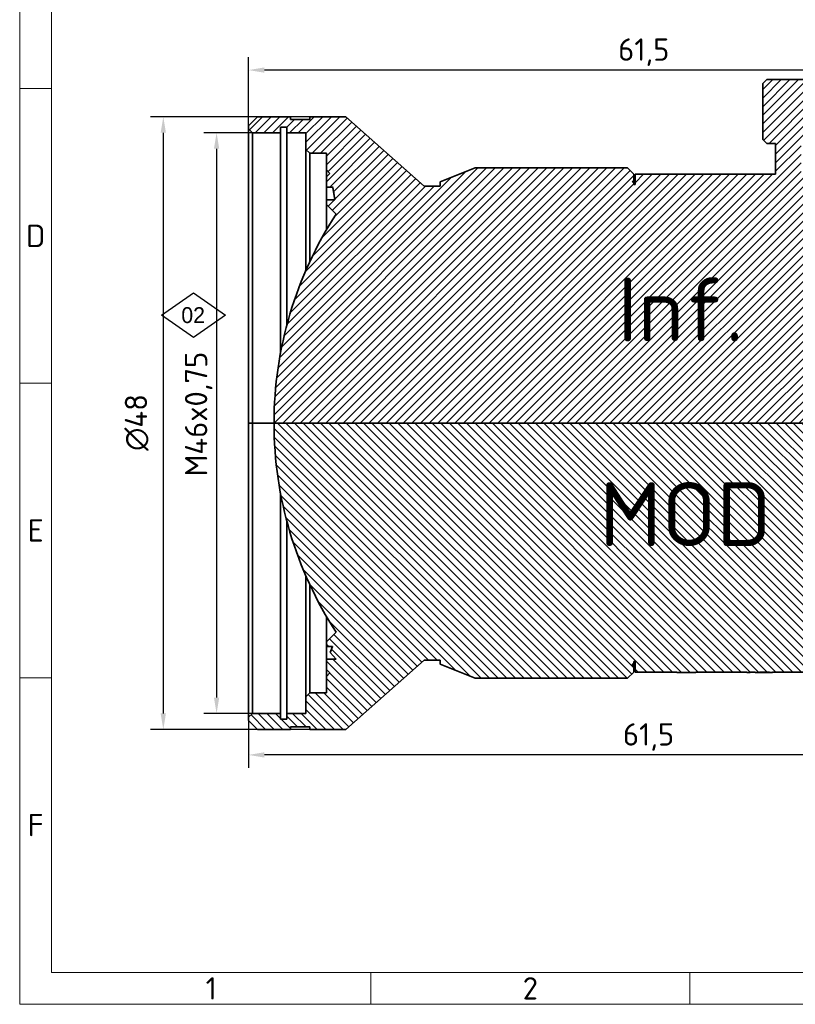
# Model space of a CAD drawing. Header units: millimetres. Extents: x 2 to 208, y 2 to 146.
# Tile 1 of 14: x 2 to 63, y 2 to 80. Entities that reach past the tile are written whole.
import ezdxf
from ezdxf.enums import TextEntityAlignment as Align

# ---------------------------------------------------------------- set-up
doc = ezdxf.new("R2018")
doc.units = ezdxf.units.MM
doc.header["$LTSCALE"] = 0.5
for name, color, linetype, lineweight in [('Bemaßung (ISO)', 7, 'Continuous', 25), ('Rahmen (ISO)', 7, 'Continuous', 70), ('Schraffur (ISO)', 7, 'Continuous', 18), ('Sichtbar (ISO)', 7, 'Continuous', 35), ('Symbol (ISO)', 7, 'Continuous', 25), ('Symbole(DIN) 2', 7, 'Continuous', 25)]:
    doc.layers.add(name, color=color, linetype=linetype, lineweight=lineweight)
doc.layers.add('Skizziergeometrie (ISO) rot', color=1, linetype='Continuous', lineweight=25, true_color=0xff0000)
doc.styles.add('Bezeichnungstext (ISO)', font='isocpeur.ttf')
doc.styles.add('Notiztext (ISO)', font='isocpeur.ttf')
doc.styles.add('Textstil33', font='isocpeur.ttf')
doc.dimstyles.new('Standard (ISO)', dxfattribs={"dimscale": 0.5, "dimtxt": 3.5, "dimasz": 2.5, "dimexe": 2, "dimexo": 0, "dimgap": 0.762, "dimtad": 1, "dimtoh": 1, "dimdec": 8, "dimrnd": 1e-08, "dimtxsty": 'Notiztext (ISO)', "dimcen": 0.09, "dimdle": 10, "dimclrd": 256, "dimclre": 256, "dimclrt": 256, "dimadec": 6, "dimazin": 2, "dimtfac": 0.514286, "dimtdec": 3, "dimtmove": 0, "dimatfit": 3, "dimfxl": 1, "dimtolj": 1, "dimlwd": -1, "dimlwe": -1, "dimarcsym": 0})

# ---------------------------------------------------------------- blocks, each defined once
blk = doc.blocks.new('*D10')
at = {"layer": 'Bemaßung (ISO)', "transparency": 16777216}
for p, q in [((81.908, 34.337), (81.908, 21.041)), ((20.422, 24.987), (20.422, 21.041)), ((80.658, 22.041), (21.672, 22.041))]:
    blk.add_line(p, q, dxfattribs=at)
for points in [[(21.672, 22.25), (21.672, 21.833), (20.422, 22.041)], [(80.658, 22.25), (80.658, 21.833), (81.908, 22.041)]]:
    blk.add_solid(points, dxfattribs=at)
at = {"layer": 'Defpoints', "color": 0, "transparency": 16777216}
for p in [(81.908, 34.337), (20.422, 24.987), (20.422, 22.041)]:
    blk.add_point(p, dxfattribs=at)
at = {"layer": 'Bemaßung (ISO)', "transparency": 16777216, "insert": (49.746, 24.522), "char_height": 1.75, "attachment_point": 1, "style": 'Notiztext (ISO)'}
blk.add_mtext('\\A1;61,5', dxfattribs=at)
blk = doc.blocks.new('*D14')
at = {"layer": 'Bemaßung (ISO)', "transparency": 16777216}
for p, q in [((20.722, 70.787), (16.922, 70.787)), ((17.922, 69.537), (17.922, 26.537)), ((20.722, 25.287), (16.922, 25.287))]:
    blk.add_line(p, q, dxfattribs=at)
for points in [[(17.714, 69.537), (18.13, 69.537), (17.922, 70.787)], [(17.714, 26.537), (18.13, 26.537), (17.922, 25.287)]]:
    blk.add_solid(points, dxfattribs=at)
at = {"layer": 'Defpoints', "color": 0, "transparency": 16777216}
for p in [(20.722, 70.787), (17.922, 25.287), (20.722, 25.287)]:
    blk.add_point(p, dxfattribs=at)
at = {"layer": 'Bemaßung (ISO)', "transparency": 16777216, "insert": (15.441, 42.743), "char_height": 1.75, "attachment_point": 1, "rotation": 90, "style": 'Notiztext (ISO)'}
blk.add_mtext('\\A1; \\fISOCPEUR|b0|i0;\\H1.7500;M46x0,75', dxfattribs=at)
blk = doc.blocks.new('*D15')
at = {"layer": 'Bemaßung (ISO)', "transparency": 16777216}
for p, q in [((25.222, 72.037), (12.747, 72.037)), ((13.747, 70.787), (13.747, 25.287)), ((28.044, 24.037), (12.747, 24.037))]:
    blk.add_line(p, q, dxfattribs=at)
for points in [[(13.538, 70.787), (13.955, 70.787), (13.747, 72.037)], [(13.538, 25.287), (13.955, 25.287), (13.747, 24.037)]]:
    blk.add_solid(points, dxfattribs=at)
at = {"layer": 'Defpoints', "color": 0, "transparency": 16777216}
for p in [(25.222, 72.037), (13.747, 24.037), (28.044, 24.037)]:
    blk.add_point(p, dxfattribs=at)
at = {"layer": 'Bemaßung (ISO)', "transparency": 16777216, "insert": (10.733, 45.867), "char_height": 1.75, "attachment_point": 1, "rotation": 90, "style": 'Notiztext (ISO)'}
blk.add_mtext('\\A1;\\fAIGDT|b0|i0;\\H1.7500;n\\fISOCPEUR|b0|i0;\\H1.7500;48', dxfattribs=at)
blk = doc.blocks.new('*D18')
at = {"layer": 'Bemaßung (ISO)', "transparency": 16777216}
for p, q in [((20.422, 71.337), (20.422, 76.701)), ((81.908, 66.701), (81.908, 76.701)), ((80.658, 75.701), (21.672, 75.701))]:
    blk.add_line(p, q, dxfattribs=at)
for points in [[(21.672, 75.909), (21.672, 75.493), (20.422, 75.701)], [(80.658, 75.909), (80.658, 75.493), (81.908, 75.701)]]:
    blk.add_solid(points, dxfattribs=at)
at = {"layer": 'Defpoints', "color": 0, "transparency": 16777216}
for p in [(20.422, 75.701), (20.422, 71.337), (81.908, 66.701)]:
    blk.add_point(p, dxfattribs=at)
at = {"layer": 'Bemaßung (ISO)', "transparency": 16777216, "insert": (49.371, 78.182), "char_height": 1.75, "attachment_point": 1, "style": 'Notiztext (ISO)'}
blk.add_mtext('\\A1;61,5', dxfattribs=at)
blk = doc.blocks.new('Aenderungskennzeichen')
at = {"layer": 'Skizziergeometrie (ISO) rot'}
for p, q in [((-5, 0), (0, 3.5)), ((0, 3.5), (5, 0)), ((0, -3.5), (-5, 0)), ((5, 0), (0, -3.5))]:
    blk.add_line(p, q, dxfattribs=at)
at = {"layer": 'Symbole(DIN) 2', "color": 1, "true_color": 0xff0000, "style": 'Textstil33'}
blk.add_attdef('Position:', text='', height=2.49, dxfattribs=at).set_placement((-1.9, 1.25), align=Align.TOP_LEFT)
blk = doc.blocks.new('Ränder Basler-A3')
at = {"layer": 'Rahmen (ISO)', "color": 7, "lineweight": 18}
for p, q in [((5, 5), (5, 292)), ((415, 5), (5, 5))]:
    blk.add_line(p, q, dxfattribs=at)
at = {"layer": 'Rahmen (ISO)', "lineweight": 18}
for p, q in [((10, 194.67), (10, 148.5)), ((10, 148.5), (10, 102.33)), ((10, 102.33), (10, 56.17)), ((10, 56.17), (10, 10)), ((10, 10), (410, 10)), ((60, 5), (60, 10))]:
    blk.add_line(p, q, dxfattribs=at)
at = {"layer": 'Rahmen (ISO)', "color": 7, "linetype": 'Continuous', "lineweight": 18}
for p, q in [((10, 148.5), (5, 148.5)), ((10, 102.33), (5, 102.33)), ((10, 56.17), (5, 56.17)), ((110, 10), (110, 5))]:
    blk.add_line(p, q, dxfattribs=at)
at = {"layer": 'Rahmen (ISO)', "char_height": 3.5, "attachment_point": 5, "style": 'Bezeichnungstext (ISO)'}
for s, insert in [('\\fISOCPEUR|b0|i0;\\H3.5000;D', (7.5, 125.42)), ('\\fISOCPEUR|b0|i0;\\H3.5000;E', (7.5, 79.25)), ('\\fISOCPEUR|b0|i0;\\H3.5000;F', (7.5, 33.08)), ('\\fISOCPEUR|b0|i0;\\H3.5000;2', (85, 7.5)), ('\\fISOCPEUR|b0|i0;\\H3.5000;1', (35, 7.5))]:
    blk.add_mtext(s, dxfattribs=dict(at, insert=insert))
at = {"layer": 'Rahmen (ISO)', "color": 9, "true_color": 0xc0c0c0, "insert": (15, 15), "char_height": 3.5, "attachment_point": 4, "rotation": 90, "style": 'Notiztext (ISO)'}
blk.add_mtext('\\fISOCPEUR|b0|i0;                                                  ', dxfattribs=at)

msp = doc.modelspace()

# ---------------------------------------------------------------- hatches: boundary and pattern name
at = {"layer": 'Schraffur (ISO)'}
h = msp.add_hatch(dxfattribs=at)
h.set_pattern_fill('ANSI31', color=256, scale=3.81, style=0)
h.set_pattern_definition([(45, (0, 0), (-0.3367596, 0.3367596), [])])
edge = h.paths.add_edge_path()
edge.add_line((64.70766784, 67.4476882), (64.70766784, 66.95830774))
edge.add_line((64.70766784, 66.95830774), (64.65766732, 66.95830774))
edge.add_line((64.65766732, 66.95830774), (64.65766732, 67.33693554))
edge.add_line((64.65766732, 67.33693554), (64.45766732, 67.53693554))
edge.add_line((64.45766732, 67.53693554), (63.7076671, 67.53693554))
edge.add_line((63.7076671, 67.53693554), (63.7076671, 69.95106018))
edge.add_line((63.7076671, 69.95106018), (64.4076671, 69.95106018))
edge.add_line((64.4076671, 69.95106018), (64.7076671, 70.25106018))
edge.add_line((64.7076671, 70.25106018), (64.7076671, 74.65106018))
edge.add_line((64.7076671, 74.65106018), (64.4076671, 74.95106018))
edge.add_line((64.4076671, 74.95106018), (61.0076671, 74.95106018))
edge.add_line((61.0076671, 74.95106018), (60.7076671, 74.65106018))
edge.add_line((60.7076671, 74.65106018), (60.7076671, 70.25106018))
edge.add_line((60.7076671, 70.25106018), (61.0076671, 69.95106018))
edge.add_line((61.0076671, 69.95106018), (61.7076671, 69.95106018))
edge.add_line((61.7076671, 69.95106018), (61.7076671, 67.53693554))
edge.add_line((61.7076671, 67.53693554), (50.71248384, 67.53693554))
edge.add_line((50.71248384, 67.53693554), (50.71248384, 66.72532489))
edge.add_line((50.71248384, 66.72532489), (50.61248382, 66.72532489))
edge.add_line((50.61248382, 66.72532489), (50.61248382, 66.93475255))
edge.add_line((50.61248382, 66.93475255), (50.47191147, 66.93475255))
edge.add_line((50.47191147, 66.93475255), (50.61248382, 67.07532489))
edge.add_line((50.61248382, 67.07532489), (50.61248382, 67.53693554))
edge.add_line((50.61248382, 67.53693554), (50.11906773, 68.03035163))
edge.add_line((50.11906773, 68.03035163), (38.17621495, 68.03035161))
edge.add_line((38.17621495, 68.03035161), (35.44550283, 66.93475255))
edge.add_line((35.44550283, 66.93475255), (35.44550283, 66.61184625))
edge.add_line((35.44550283, 66.61184625), (34.17555509, 66.61184625))
edge.add_line((34.17555509, 66.61184625), (28.04360711, 72.03693554))
edge.add_line((28.04360711, 72.03693554), (25.22215584, 72.03693554))
edge.add_line((25.22215584, 72.03693554), (25.22215584, 71.83693554))
edge.add_line((25.22215584, 71.83693554), (23.72215584, 71.83693554))
edge.add_line((23.72215584, 71.83693554), (23.72215584, 72.03693554))
edge.add_line((23.72215584, 72.03693554), (21.12215584, 72.03693554))
edge.add_line((21.12215584, 72.03693554), (20.42215584, 71.33693554))
edge.add_line((20.42215584, 71.33693554), (20.42215584, 71.08693554))
edge.add_line((20.42215584, 71.08693554), (20.72215584, 70.78693554))
edge.add_line((20.72215584, 70.78693554), (22.92215584, 70.78693554))
edge.add_line((22.92215584, 70.78693554), (22.92215584, 71.23693554))
edge.add_line((22.92215584, 71.23693554), (23.42215584, 71.23693554))
edge.add_line((23.42215584, 71.23693554), (23.42215584, 70.77693554))
edge.add_line((23.42215584, 70.77693554), (24.92215584, 70.77693554))
edge.add_line((24.92215584, 70.77693554), (24.92215584, 69.47693554))
edge.add_line((24.92215584, 69.47693554), (25.22215584, 69.17693554))
edge.add_line((25.22215584, 69.17693554), (26.52918159, 69.17693554))
edge.add_line((26.52918159, 69.17693554), (26.52918159, 67.8803985))
edge.add_line((26.52918159, 67.8803985), (26.80418159, 67.6053985))
edge.add_line((26.80418159, 67.6053985), (26.52918159, 67.3303985))
edge.add_line((26.52918159, 67.3303985), (26.52918159, 66.53486184))
edge.add_line((26.52918159, 66.53486184), (27.05849827, 66.53486184))
edge.add_line((27.05849827, 66.53486184), (27.02918159, 66.49240686))
edge.add_line((27.02918159, 66.49240686), (27.19520925, 65.53889738))
edge.add_line((27.19520925, 65.53889738), (26.52918159, 65.53889738))
edge.add_line((26.52918159, 65.53889738), (26.52918159, 65.1701966))
edge.add_line((26.52918159, 65.1701966), (27.29076061, 64.41965508))
edge.add_ellipse((52.42015584, 48.03693554), major_axis=(-25.12939523, 16.38271954), ratio=1, start_angle=0, end_angle=33.1017166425)
edge.add_line((22.42215584, 48.03693554), (88.01270029, 48.03693554))
edge.add_line((88.01270029, 48.03693554), (89.25270029, 48.03693554))
edge.add_ellipse((66.94870029, 48.03693554), major_axis=(22.304, 0), ratio=1, start_angle=0, end_angle=23.4787803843)
edge.add_line((87.40610059, 56.92305894), (88.1649232, 57.19924779))
edge.add_line((88.1649232, 57.19924779), (88.1649232, 58.28362629))
edge.add_line((88.1649232, 58.28362629), (88.55268753, 58.28362629))
edge.add_line((88.55268753, 58.28362629), (88.95268753, 58.68362629))
edge.add_line((88.95268753, 58.68362629), (88.95268753, 59.08362629))
edge.add_line((88.95268753, 59.08362629), (88.75268753, 59.28362629))
edge.add_line((88.75268753, 59.28362629), (88.75268753, 59.38693554))
edge.add_line((88.75268753, 59.38693554), (89.26300387, 59.38693554))
edge.add_line((89.26300387, 59.38693554), (89.36300387, 59.48693554))
edge.add_line((89.36300387, 59.48693554), (89.36300387, 59.83693554))
edge.add_line((89.36300387, 59.83693554), (89.16300387, 60.03693554))
edge.add_line((89.16300387, 60.03693554), (85.90766784, 60.03693554))
edge.add_line((85.90766784, 60.03693554), (85.90766784, 60.43693554))
edge.add_line((85.90766784, 60.43693554), (85.60766784, 60.73693554))
edge.add_line((85.60766784, 60.73693554), (82.90766784, 60.73693554))
edge.add_line((82.90766784, 60.73693554), (82.90766784, 60.28693554))
edge.add_line((82.90766784, 60.28693554), (81.90766784, 60.28693554))
edge.add_line((81.90766784, 60.28693554), (81.90766784, 66.70101768))
edge.add_line((81.90766784, 66.70101768), (81.10766784, 67.50101768))
edge.add_line((81.10766784, 67.50101768), (78.90766784, 67.50101768))
edge.add_line((78.90766784, 67.50101768), (78.40766784, 67.00101768))
edge.add_line((78.40766784, 67.00101768), (78.40766784, 66.98715859))
edge.add_line((78.40766784, 66.98715859), (78.20766784, 66.98715859))
edge.add_line((78.20766784, 66.98715859), (78.20766784, 67.4476882))
edge.add_line((78.20766784, 67.4476882), (72.43650614, 67.4476882))
edge.add_line((72.43650614, 67.4476882), (72.25766784, 67.2688499))
edge.add_line((72.25766784, 67.2688499), (70.65766784, 67.2688499))
edge.add_line((70.65766784, 67.2688499), (70.47882953, 67.4476882))
edge.add_line((70.47882953, 67.4476882), (64.70766784, 67.4476882))
h = msp.add_hatch(dxfattribs=at)
h.set_pattern_fill('ANSI31', color=256, scale=3.81, angle=90.0002104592, style=0)
h.set_pattern_definition([(135.0002, (0, 0), (-0.3367584, -0.3367608), [])])
edge = h.paths.add_edge_path()
edge.add_line((85.60766784, 35.33693554), (85.90766784, 35.63693554))
edge.add_line((85.90766784, 35.63693554), (85.90766784, 36.03693554))
edge.add_line((85.90766784, 36.03693554), (89.16300387, 36.03693554))
edge.add_line((89.16300387, 36.03693554), (89.36300387, 36.23693554))
edge.add_line((89.36300387, 36.23693554), (89.36300387, 36.58693554))
edge.add_line((89.36300387, 36.58693554), (89.26300387, 36.68693554))
edge.add_line((89.26300387, 36.68693554), (87.51268753, 36.68693554))
edge.add_line((87.51268753, 36.68693554), (87.51268753, 36.7902448))
edge.add_line((87.51268753, 36.7902448), (87.71268753, 36.9902448))
edge.add_line((87.71268753, 36.9902448), (87.71268753, 37.3902448))
edge.add_line((87.71268753, 37.3902448), (87.31268753, 37.7902448))
edge.add_line((87.31268753, 37.7902448), (86.99743187, 37.7902448))
edge.add_line((86.99743187, 37.7902448), (86.9249232, 37.89548429))
edge.add_line((86.9249232, 37.89548429), (86.9249232, 38.8746233))
edge.add_line((86.9249232, 38.8746233), (86.16610059, 39.15081214))
edge.add_ellipse((65.70870029, 48.03693554), major_axis=(20.4574003, -8.8861234), ratio=1, start_angle=0, end_angle=23.4787803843)
edge.add_line((88.01270029, 48.03693554), (22.42215584, 48.03693554))
edge.add_ellipse((52.42015584, 48.03693554), major_axis=(-29.998, 0), ratio=1, start_angle=0, end_angle=33.1017166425)
edge.add_line((27.29076061, 31.65421601), (26.52918159, 30.90367449))
edge.add_line((26.52918159, 30.90367449), (26.52918159, 30.53497371))
edge.add_line((26.52918159, 30.53497371), (27.00565611, 30.53497371))
edge.add_line((27.00565611, 30.53497371), (26.82918159, 30.07105956))
edge.add_line((26.82918159, 30.07105956), (27.29475208, 29.53900925))
edge.add_line((27.29475208, 29.53900925), (26.52918159, 29.53900925))
edge.add_line((26.52918159, 29.53900925), (26.52918159, 28.74347259))
edge.add_line((26.52918159, 28.74347259), (26.80418159, 28.46847259))
edge.add_line((26.80418159, 28.46847259), (26.52918159, 28.19347259))
edge.add_line((26.52918159, 28.19347259), (26.52918159, 26.89693554))
edge.add_line((26.52918159, 26.89693554), (25.22215584, 26.89693554))
edge.add_line((25.22215584, 26.89693554), (24.92215584, 26.59693554))
edge.add_line((24.92215584, 26.59693554), (24.92215584, 25.29693554))
edge.add_line((24.92215584, 25.29693554), (23.42215584, 25.29693554))
edge.add_line((23.42215584, 25.29693554), (23.42215584, 24.83693554))
edge.add_line((23.42215584, 24.83693554), (22.92215584, 24.83693554))
edge.add_line((22.92215584, 24.83693554), (22.92215584, 25.28693554))
edge.add_line((22.92215584, 25.28693554), (20.72215584, 25.28693554))
edge.add_line((20.72215584, 25.28693554), (20.42215584, 24.98693554))
edge.add_line((20.42215584, 24.98693554), (20.42215584, 24.73693554))
edge.add_line((20.42215584, 24.73693554), (21.12215584, 24.03693554))
edge.add_line((21.12215584, 24.03693554), (23.72215584, 24.03693554))
edge.add_line((23.72215584, 24.03693554), (23.72215584, 24.23693554))
edge.add_line((23.72215584, 24.23693554), (25.22215584, 24.23693554))
edge.add_line((25.22215584, 24.23693554), (25.22215584, 24.03693554))
edge.add_line((25.22215584, 24.03693554), (28.04360711, 24.03693554))
edge.add_line((28.04360711, 24.03693554), (34.17555509, 29.46202484))
edge.add_line((34.17555509, 29.46202484), (35.44550283, 29.46202484))
edge.add_line((35.44550283, 29.46202484), (35.44550283, 29.13911854))
edge.add_line((35.44550283, 29.13911854), (38.17621495, 28.04351947))
edge.add_line((38.17621495, 28.04351947), (50.11906773, 28.04351946))
edge.add_line((50.11906773, 28.04351946), (50.61248382, 28.53693554))
edge.add_line((50.61248382, 28.53693554), (50.61248382, 28.9985462))
edge.add_line((50.61248382, 28.9985462), (50.47191147, 29.13911854))
edge.add_line((50.47191147, 29.13911854), (50.61248382, 29.13911854))
edge.add_line((50.61248382, 29.13911854), (50.61248382, 29.3485462))
edge.add_line((50.61248382, 29.3485462), (50.71248384, 29.3485462))
edge.add_line((50.71248384, 29.3485462), (50.71248384, 28.53693554))
edge.add_line((50.71248384, 28.53693554), (53.96248384, 28.53693554))
edge.add_line((53.96248384, 28.53693554), (53.96248384, 28.50693554))
edge.add_line((53.96248384, 28.50693554), (55.46248384, 28.50693554))
edge.add_line((55.46248384, 28.50693554), (55.46248384, 28.53693554))
edge.add_line((55.46248384, 28.53693554), (59.45766732, 28.53693554))
edge.add_line((59.45766732, 28.53693554), (59.45766732, 28.50693554))
edge.add_line((59.45766732, 28.50693554), (59.71407758, 28.50693554))
edge.add_line((59.71407758, 28.50693554), (59.71407758, 28.53693554))
edge.add_line((59.71407758, 28.53693554), (60.11005585, 28.53693554))
edge.add_line((60.11005585, 28.53693554), (60.11005585, 28.50693557))
edge.add_line((60.11005585, 28.50693557), (60.44522074, 28.50693554))
edge.add_line((60.44522074, 28.50693554), (60.44522075, 28.53693544))
edge.add_line((60.44522075, 28.53693544), (61.21768441, 28.53693554))
edge.add_line((61.21768441, 28.53693554), (61.21768441, 28.50693572))
edge.add_line((61.21768441, 28.50693572), (61.4535222, 28.50693554))
edge.add_line((61.4535222, 28.50693554), (61.4535222, 28.5369352))
edge.add_line((61.4535222, 28.5369352), (64.45766732, 28.53693554))
edge.add_line((64.45766732, 28.53693554), (64.65766732, 28.73693554))
edge.add_line((64.65766732, 28.73693554), (64.65766732, 29.11556334))
edge.add_line((64.65766732, 29.11556334), (64.70766784, 29.11556334))
edge.add_line((64.70766784, 29.11556334), (64.70766784, 28.62618288))
edge.add_line((64.70766784, 28.62618288), (70.47882953, 28.62618288))
edge.add_line((70.47882953, 28.62618288), (70.65766784, 28.80502119))
edge.add_line((70.65766784, 28.80502119), (72.25766784, 28.80502119))
edge.add_line((72.25766784, 28.80502119), (72.43650614, 28.62618288))
edge.add_line((72.43650614, 28.62618288), (78.20766784, 28.62618288))
edge.add_line((78.20766784, 28.62618288), (78.20766784, 29.1183575))
edge.add_line((78.20766784, 29.1183575), (78.40766784, 29.1183575))
edge.add_line((78.40766784, 29.1183575), (78.40766784, 29.07285341))
edge.add_line((78.40766784, 29.07285341), (78.90766784, 28.57285341))
edge.add_line((78.90766784, 28.57285341), (81.10766784, 28.57285341))
edge.add_line((81.10766784, 28.57285341), (81.90766784, 29.37285341))
edge.add_line((81.90766784, 29.37285341), (81.90766784, 31.53693554))
edge.add_line((81.90766784, 31.53693554), (81.75766784, 31.68693554))
edge.add_line((81.75766784, 31.68693554), (81.75766784, 32.13693554))
edge.add_line((81.75766784, 32.13693554), (81.26018047, 32.63442292))
edge.add_ellipse((81.50766784, 32.88191029), major_axis=(-0.24748737, -0.24748737), ratio=1, start_angle=315, end_angle=360, ccw=False)
edge.add_line((81.15766784, 32.88191029), (81.15766784, 32.9919608))
edge.add_ellipse((81.50766784, 32.9919608), major_axis=(-0.35, 0), ratio=1, start_angle=315, end_angle=360, ccw=False)
edge.add_line((81.26018047, 33.23944817), (81.75766784, 33.73693554))
edge.add_line((81.75766784, 33.73693554), (81.75766784, 34.18693554))
edge.add_line((81.75766784, 34.18693554), (81.90766784, 34.33693554))
edge.add_line((81.90766784, 34.33693554), (81.90766784, 35.78693554))
edge.add_line((81.90766784, 35.78693554), (82.90766784, 35.78693554))
edge.add_line((82.90766784, 35.78693554), (82.90766784, 35.33693554))
edge.add_line((82.90766784, 35.33693554), (85.60766784, 35.33693554))

# ---------------------------------------------------------------- linework, layer by layer
at = {"layer": 'Sichtbar (ISO)'}
for p, q in [((61.0076671, 74.95106018), (60.7076671, 74.65106018)), ((64.4076671, 74.95106018), (61.0076671, 74.95106018)), ((60.7076671, 74.65106018), (60.7076671, 70.25106018)), ((21.12215584, 72.03693554), (20.42215584, 71.33693554)), ((23.72215584, 72.03693554), (21.12215584, 72.03693554)), ((23.72215584, 71.83693554), (23.72215584, 72.03693554)), ((25.22215584, 71.83693554), (23.72215584, 71.83693554)), ((28.04360711, 72.03693554), (25.22215584, 72.03693554)), ((25.22215584, 72.03693554), (25.22215584, 71.83693554)), ((34.17555509, 66.61184625), (28.04360711, 72.03693554)), ((20.42215584, 71.33693554), (20.42215584, 71.08693554)), ((20.42215584, 71.08693554), (20.72215584, 70.78693554)), ((20.42215584, 71.08693554), (20.42215584, 48.03693554)), ((22.92215584, 70.78693554), (22.92215584, 71.23693554)), ((22.92215584, 71.23693554), (23.42215584, 71.23693554)), ((23.42215584, 71.23693554), (23.42215584, 70.77693554)), ((20.72215584, 70.78693554), (22.92215584, 70.78693554)), ((20.72215584, 70.78693554), (20.72215584, 48.03693554)), ((22.92215584, 70.78693554), (22.92215584, 53.49110826)), ((23.42215584, 70.77693554), (24.92215584, 70.77693554)), ((23.42215584, 70.77693554), (23.42215584, 55.71782091)), ((24.92215584, 70.77693554), (24.92215584, 69.47693554)), ((60.7076671, 70.25106018), (61.0076671, 69.95106018)), ((24.92215584, 69.47693554), (25.22215584, 69.17693554)), ((24.92215584, 69.47693554), (24.92215584, 60.02609732)), ((61.0076671, 69.95106018), (61.7076671, 69.95106018)), ((61.7076671, 69.95106018), (61.7076671, 67.53693554)), ((25.22215584, 69.17693554), (26.52918159, 69.17693554)), ((25.22215584, 69.17693554), (25.22215584, 60.69192665)), ((26.52918159, 69.17693554), (26.52918159, 67.8803985)), ((38.17621495, 68.03035161), (35.44550283, 66.93475255)), ((50.11906773, 68.03035163), (38.17621495, 68.03035161)), ((38.19262498, 68.03693463), (50.11248382, 68.03693463)), ((50.61248382, 67.53693554), (50.11906773, 68.03035163)), ((26.52918159, 67.8803985), (26.80418159, 67.6053985)), ((26.52918159, 67.8803985), (26.52918159, 67.3303985)), ((26.80418159, 67.6053985), (26.52918159, 67.3303985)), ((26.52918159, 67.3303985), (26.52918159, 66.53486184)), ((50.61248382, 67.07532489), (50.61248382, 67.53693554)), ((61.7076671, 67.53693554), (50.71248384, 67.53693554)), ((50.71248384, 67.53693554), (50.71248384, 66.72532489)), ((26.52918159, 66.53486184), (27.05849827, 66.53486184)), ((26.52918159, 65.53889738), (26.52918159, 66.53486184)), ((27.05849827, 66.53486184), (27.02918159, 66.49240686)), ((27.02918159, 66.49240686), (27.19520925, 65.53889738)), ((27.02918159, 66.490647), (27.02918159, 66.49240686)), ((35.44550283, 66.61184625), (34.17555509, 66.61184625)), ((35.44550283, 66.93475255), (35.44550283, 66.61184625)), ((50.47191147, 66.93475255), (50.61248382, 67.07532489)), ((50.61248382, 66.93475255), (50.47191147, 66.93475255)), ((50.61248382, 67.07532489), (50.61248382, 66.93475255)), ((50.61248382, 66.72532489), (50.61248382, 66.93475255)), ((50.71248384, 66.72532489), (50.61248382, 66.72532489)), ((27.19520925, 65.53889738), (26.52918159, 65.53889738)), ((26.52918159, 65.53889738), (26.52918159, 65.1701966)), ((26.52918159, 65.1701966), (27.29076061, 64.41965508)), ((26.52918159, 65.1701966), (26.52918159, 63.18742915)), ((20.42215584, 48.03693554), (20.72215584, 48.03693554)), ((20.42215584, 48.03693554), (20.42215584, 24.98693554)), ((20.72215584, 48.03693554), (20.42215584, 48.03693554)), ((20.72215584, 48.03693554), (22.42215584, 48.03693554)), ((20.72215584, 48.03693554), (20.72215584, 25.28693554)), ((22.42215584, 48.03693554), (20.72215584, 48.03693554)), ((22.42215584, 48.03693554), (89.25270029, 48.03693554)), ((88.01270029, 48.03693554), (22.42215584, 48.03693554)), ((22.92215584, 42.58276283), (22.92215584, 25.28693554)), ((23.42215584, 40.35605018), (23.42215584, 25.29693554)), ((24.92215584, 36.04777377), (24.92215584, 26.59693554)), ((25.22215584, 35.38194443), (25.22215584, 26.89693554)), ((26.52918159, 32.88644194), (26.52918159, 30.90367449)), ((27.29076061, 31.65421601), (26.52918159, 30.90367449)), ((26.52918159, 30.90367449), (26.52918159, 30.53497371)), ((26.52918159, 30.53497371), (27.00565611, 30.53497371)), ((26.52918159, 29.53900925), (26.52918159, 30.53497371)), ((27.00565611, 30.53497371), (26.82918159, 30.07105956)), ((27.29475208, 29.53900925), (26.52918159, 29.53900925)), ((26.52918159, 29.53900925), (26.52918159, 28.74347259)), ((26.82918159, 30.07105956), (26.82918159, 30.07678516)), ((26.82918159, 30.07105956), (27.29475208, 29.53900925)), ((28.04360711, 24.03693554), (34.17555509, 29.46202484)), ((34.17555509, 29.46202484), (35.44550283, 29.46202484)), ((35.44550283, 29.46202484), (35.44550283, 29.13911854)), ((50.61248382, 29.13911854), (50.61248382, 29.3485462)), ((50.61248382, 29.3485462), (50.71248384, 29.3485462)), ((50.71248384, 29.3485462), (50.71248384, 28.53693554)), ((26.52918159, 28.74347259), (26.80418159, 28.46847259)), ((26.52918159, 28.74347259), (26.52918159, 28.19347259)), ((35.44550283, 29.13911854), (38.17621495, 28.04351947)), ((50.61248382, 28.9985462), (50.47191147, 29.13911854)), ((50.47191147, 29.13911854), (50.61248382, 29.13911854)), ((50.61248382, 29.13911854), (50.61248382, 28.9985462)), ((50.61248382, 28.53693554), (50.61248382, 28.9985462)), ((26.80418159, 28.46847259), (26.52918159, 28.19347259)), ((26.52918159, 28.19347259), (26.52918159, 26.89693554)), ((38.17621495, 28.04351947), (50.11906773, 28.04351946)), ((50.11906773, 28.04351946), (50.61248382, 28.53693554)), ((50.71248384, 28.53693554), (53.96248384, 28.53693554)), ((53.96248384, 28.50693554), (53.96248384, 28.53693554)), ((53.96248384, 28.50693554), (55.46248384, 28.50693554)), ((55.46248384, 28.50693554), (55.46248384, 28.53693554)), ((55.46248384, 28.53693554), (59.45766732, 28.53693554)), ((59.45766732, 28.53693554), (59.45766732, 28.50693554)), ((59.45766732, 28.50693554), (59.71407758, 28.50693554)), ((59.71407758, 28.50693554), (59.71407758, 28.53693554)), ((59.71407758, 28.53693554), (60.11005585, 28.53693554)), ((60.11005585, 28.5369324), (60.11005585, 28.50693557)), ((60.11005585, 28.50693554), (60.44522074, 28.50693554)), ((60.44522073, 28.53693554), (61.21768441, 28.53693554)), ((60.44522075, 28.50693565), (60.44522075, 28.53693544)), ((60.90318014, 28.53693554), (60.90318014, 28.50879697)), ((61.21768441, 28.53693532), (61.21768441, 28.50693572)), ((61.21768441, 28.50693554), (61.4535222, 28.50693554)), ((61.4535222, 28.53693554), (64.45766732, 28.53693554)), ((61.4535222, 28.50693557), (61.4535222, 28.5369352)), ((25.22215584, 26.89693554), (24.92215584, 26.59693554)), ((24.92215584, 26.59693554), (24.92215584, 25.29693554)), ((26.52918159, 26.89693554), (25.22215584, 26.89693554)), ((20.72215584, 25.28693554), (20.42215584, 24.98693554)), ((20.42215584, 24.98693554), (20.42215584, 24.73693554)), ((20.42215584, 24.73693554), (21.12215584, 24.03693554)), ((22.92215584, 25.28693554), (20.72215584, 25.28693554)), ((22.92215584, 24.83693554), (22.92215584, 25.28693554)), ((23.42215584, 24.83693554), (22.92215584, 24.83693554)), ((24.92215584, 25.29693554), (23.42215584, 25.29693554)), ((23.42215584, 25.29693554), (23.42215584, 24.83693554)), ((21.12215584, 24.03693554), (23.72215584, 24.03693554)), ((23.72215584, 24.03693554), (23.72215584, 24.23693554)), ((23.72215584, 24.23693554), (25.22215584, 24.23693554)), ((25.22215584, 24.23693554), (25.22215584, 24.03693554)), ((25.22215584, 24.03693554), (28.04360711, 24.03693554))]:
    msp.add_line(p, q, dxfattribs=at)
for start, end in [(146.8982833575, 180), (180, 213.1017166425)]:
    msp.add_arc((52.42015584, 48.03693554), 29.998, start, end, dxfattribs=at)
for points in [[(38.17621495, 68.03035161), (38.18167974, 68.03254416), (38.18714968, 68.0347385), (38.19262498, 68.03693463)], [(50.11248382, 68.03693463), (50.11468272, 68.03473635), (50.11687741, 68.03254196), (50.11906773, 68.03035163)]]:
    msp.add_open_spline(points, degree=3, dxfattribs=at)
for points, knots in [([(27.19515595, 65.53896992), (27.19434966, 65.54335211), (27.1923063, 65.55464244), (27.18462228, 65.59737404), (27.17802864, 65.63418915), (27.16281167, 65.71963159), (27.15310877, 65.77433023), (27.13192061, 65.8945621), (27.12043869, 65.96009364), (27.10969891, 66.02174474), (27.09859973, 66.085459), (27.08676241, 66.15381604), (27.06498497, 66.28030924), (27.05504196, 66.33844284), (27.03997033, 66.42690726), (27.03364408, 66.46422889), (27.02918159, 66.490647)], [-0.06995622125, -0.06995622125, -0.06995622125, -0.06995622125, -0.05603525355, -0.05603525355, -0.03756444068, -0.03756444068, -0.01878222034, -0.01878222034, 0, 0, 0, 0.01941076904, 0.01941076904, 0.03882153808, 0.03882153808, 0.05661868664, 0.05661868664, 0.05661868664, 0.05661868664]), ([(27.00565611, 30.53497371), (27.00401003, 30.53064653), (26.99949412, 30.51898416), (26.98291482, 30.47625837), (26.96886855, 30.44009052), (26.93596047, 30.35508795), (26.91442492, 30.29932643), (26.87102649, 30.18636358), (26.84966986, 30.13054713), (26.82918159, 30.07678516)], [0.080883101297, 0.080883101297, 0.080883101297, 0.080883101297, 0.094991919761, 0.094991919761, 0.113411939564, 0.113411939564, 0.133277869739, 0.133277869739, 0.150263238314, 0.150263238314, 0.150263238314, 0.150263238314]), ([(60.90318014, 28.50879697), (60.87367482, 28.50878698), (60.83970993, 28.50875393), (60.75569379, 28.50841494), (60.72276112, 28.50822669), (60.63522417, 28.50769514), (60.58531503, 28.50728483), (60.49079959, 28.50697929), (60.46878906, 28.50693554), (60.44522074, 28.50693554)], [0, 0, 0, 0, 0.008854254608, 0.008854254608, 0.015580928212, 0.015580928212, 0.026741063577, 0.026741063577, 0.029930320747, 0.029930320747, 0.029930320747, 0.029930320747]), ([(61.21768441, 28.50693554), (61.21306736, 28.50693554), (61.20496016, 28.50698322), (61.1758208, 28.50724694), (61.15116775, 28.5075101), (61.07751741, 28.50816071), (61.04593031, 28.50838579), (60.98701108, 28.50867219), (60.95484776, 28.50877927), (60.90318014, 28.50879697)], [0.013765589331, 0.013765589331, 0.013765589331, 0.013765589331, 0.028726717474, 0.028726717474, 0.042466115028, 0.042466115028, 0.053019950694, 0.053019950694, 0.062396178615, 0.062396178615, 0.062396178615, 0.062396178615])]:
    msp.add_open_spline(points, degree=3, knots=knots, dxfattribs=at)

# ---------------------------------------------------------------- block references
at = {"xscale": 0.5, "yscale": 0.5, "zscale": 0.5}
msp.add_blockref('Ränder Basler-A3', (0, 0), dxfattribs=at)
ref = msp.add_blockref('Aenderungskennzeichen', (16.11011889, 56.49616089), dxfattribs=dict(xscale=0.5, yscale=0.5, zscale=0.5))
lines = msp.add_mtext('02', dxfattribs={"layer": 'Symbole(DIN) 2', "color": 1, "true_color": 0xff0000, "insert": (15.16085988, 57.12116089), "char_height": 1.242753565, "width": 7.5, "attachment_point": 1, "style": 'Textstil33'})
ref.add_attrib('Position:', '', (15.16085988, 57.12116089)).embed_mtext(lines)

# ---------------------------------------------------------------- texts
at = {"layer": 'Symbol (ISO)', "char_height": 5, "attachment_point": 1, "style": 'Notiztext (ISO)'}
for s, insert, width in [('{\\fISOCPEUR|b0|i0;\\H5.0000;Inf.}', (49.31026278, 59.44308702), 10.399569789), ('{\\fISOCPEUR|b0|i0;\\H5.0000;MOD}', (47.90150664, 43.40771052), 14.9753804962)]:
    msp.add_mtext(s, dxfattribs=dict(at, insert=insert, width=width))

# ---------------------------------------------------------------- dimensions: what is measured, and where the dimension line sits
at = {"layer": 'Bemaßung (ISO)'}
dim = msp.add_linear_dim(base=(20.42215584, 75.70101768), p1=(81.90766784, 66.70101768), p2=(20.42215584, 71.33693554), dimstyle='Standard (ISO)', override={"dimgap": 0.762, "dimtoh": 0, "dimdec": 1, "dimtol": 0, "dimlim": 0, "dimtp": 0, "dimtm": 0, "dimtdec": 3, "dimtofl": 0, "dimatfit": 1}, dxfattribs=at)
dim.commit()
dim.dimension.update_dxf_attribs({"geometry": '*D18', "text_midpoint": (51.16491184, 75.70101768), "dimtype": 160})
for base, p1, p2, text, picture, middle in [((13.746706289, 24.036935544), (25.2221558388, 72.036935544), (28.0436071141, 24.036935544), '\\fAIGDT|b0|i0;\\H1.7500;n\\fISOCPEUR|b0|i0;\\H1.7500;<>', '*D15', (13.746706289, 48.036935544)), ((17.92215584, 25.28693554), (20.72215584, 70.78693554), (20.72215584, 25.28693554), ' \\fISOCPEUR|b0|i0;\\H1.7500;M46x0,75', '*D14', (17.92215584, 48.03693554))]:
    dim = msp.add_linear_dim(base=base, p1=p1, p2=p2, angle=90, text=text, dimstyle='Standard (ISO)', override={"dimgap": 0.762, "dimtoh": 0, "dimdec": 8, "dimtol": 0, "dimlim": 0, "dimtp": 0, "dimtm": 0, "dimtdec": 3, "dimtofl": 0, "dimatfit": 1}, dxfattribs=at)
    dim.commit()
    dim.dimension.update_dxf_attribs({"geometry": picture, "text_midpoint": middle, "dimtype": 160})
dim = msp.add_linear_dim(base=(20.42215584, 22.04122415), p1=(81.90766784, 34.33693554), p2=(20.42215584, 24.98693554), angle=180, dimstyle='Standard (ISO)', override={"dimgap": 0.762, "dimtoh": 0, "dimdec": 1, "dimtol": 0, "dimlim": 0, "dimtp": 0, "dimtm": 0, "dimtdec": 1, "dimtofl": 0, "dimatfit": 1}, dxfattribs=at)
dim.commit()
dim.dimension.update_dxf_attribs({"geometry": '*D10', "text_midpoint": (51.54001291, 22.04122415), "dimtype": 160})

doc.saveas('drawing.dxf')
